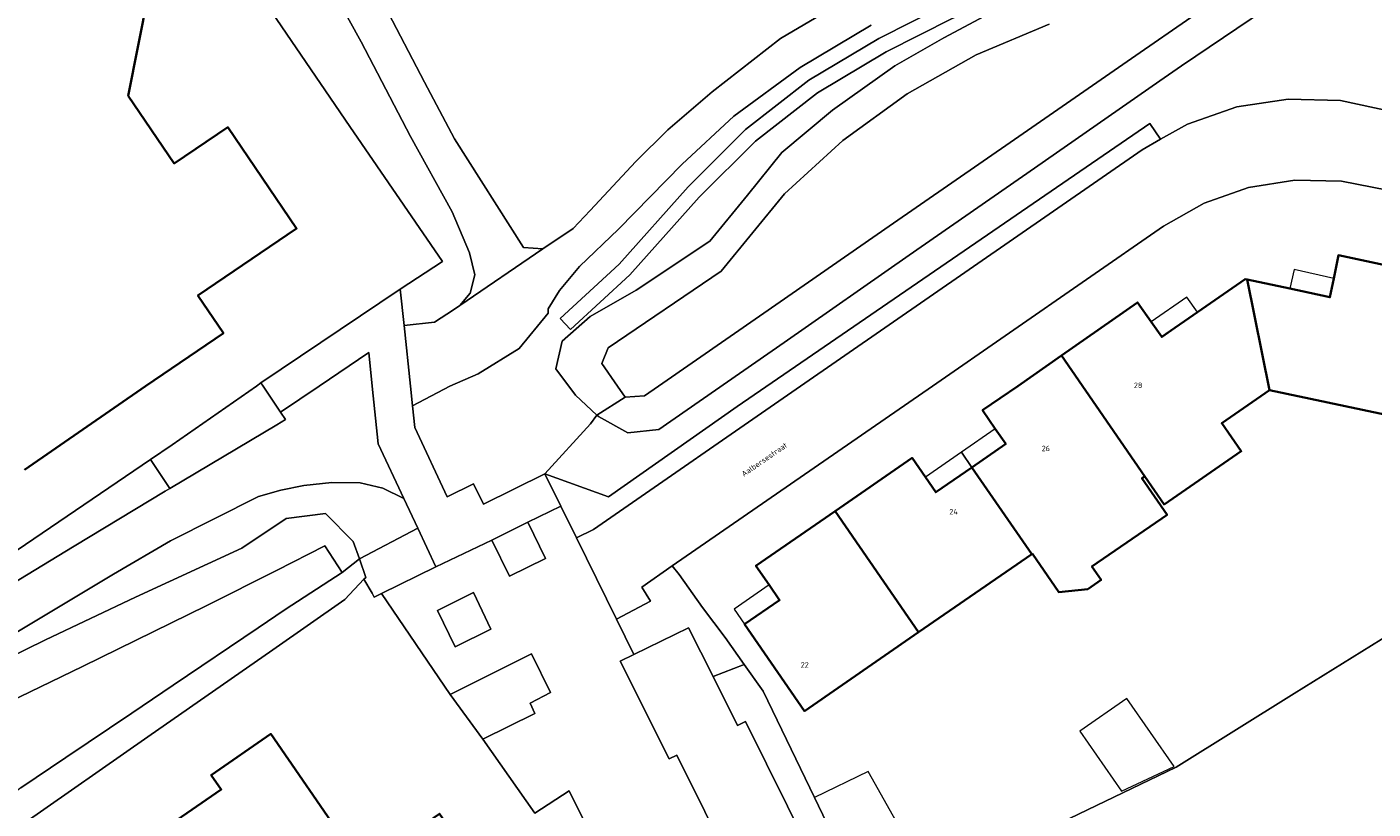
# Model space of a CAD drawing. Header units: metres. Extents: x 73718 to 76933, y 443658 to 446696.
# Tile 64 of 161: x 74808 to 74896, y 445722 to 445774. Entities that reach past the tile are written whole.
import ezdxf
from ezdxf.enums import TextEntityAlignment as Align

# ---------------------------------------------------------------- set-up
doc = ezdxf.new("R2010")
doc.units = ezdxf.units.M
for name, color, linetype, lineweight in [('B-WE-GR-BEPLANTING_CULTUUR_BOSPLANTSOEN-GV', 90, 'Continuous', 18), ('B-WE-GR-BEPLANTING_CULTUUR_HEESTERS-GV', 90, 'Continuous', 18), ('B-WE-GR-STRUIK-GV', 90, 'Continuous', 13), ('B-WE-OG-BEBOUWING-GV', 7, 'Continuous', 35), ('B-WE-OG-BEBOUWING-T18', 10, 'Continuous', 18), ('B-WE-OG-BEBOUWING_LUIFEL-GV', 7, 'Continuous', 18), ('B-WE-OG-BEBOUWING_OVERBOUWING-GV', 7, 'Continuous', 18), ('B-WE-OG-TERREIN_BEGROEID-GV', 7, 'Continuous', 18), ('B-WE-OG-TERREIN_ERF-GV', 7, 'Continuous', 18), ('B-WE-OG-TERREIN_OEVER-GV', 7, 'Continuous', 18), ('B-WE-OG-TOPOGRAFIE-T18', 10, 'Continuous', 18), ('B-WE-OG-WATER_SLOOT-GV', 120, 'Continuous', 18), ('B-WE-VH-GESLOTENVERHARDING_ASFALT-GV', 10, 'Continuous', 18), ('B-WE-VH-OPENVERHARDING-GV', 30, 'Continuous', 18), ('B-WE-VH-OPENVERHARDING_SIERBESTRATING-GV', 30, 'Continuous', 18), ('B-WE-VH-OPENVERHARDING_STRAATBAKSTEEN-GV', 30, 'Continuous', 18), ('B-WE-VH-OPENVERHARDING_TEGEL-GV', 30, 'Continuous', 18)]:
    doc.layers.add(name, color=color, linetype=linetype, lineweight=lineweight)
doc.styles.add('NLCS-ISO-M200-T18', font='NLCS-ISO.ttf', dxfattribs={"height": 0.36})

msp = doc.modelspace()

# ---------------------------------------------------------------- linework, layer by layer
at = {"layer": 'B-WE-GR-BEPLANTING_CULTUUR_BOSPLANTSOEN-GV', "flags": 128}
msp.add_lwpolyline([(74837.231, 445756.091), (74837.541, 445757.282), (74837.193, 445758.736), (74836.042, 445761.424), (74833.317, 445766.368), (74830.094, 445772.569), (74827.16, 445777.874), (74823.081, 445785.602), (74818.541, 445793.277), (74815.651, 445797.961), (74814.545, 445797.135), (74812.328, 445796.425), (74809.496, 445796.209), (74810.683, 445794.461), (74818.464, 445783), (74829.346, 445767.009), (74835.41, 445758.162), (74832.645, 445756.342), (74832.895, 445753.961), (74834.903, 445754.179), (74836.14, 445754.994), (74836.556, 445755.277)], close=True, dxfattribs=at)
at = {"layer": 'B-WE-GR-BEPLANTING_CULTUUR_HEESTERS-GV', "flags": 128}
for points in [[(74804.215, 445735.243), (74805.097, 445735.771), (74811.271, 445739.494), (74817.229, 445743.103), (74817.545, 445743.291), (74816.265, 445745.174), (74808.071, 445739.608), (74803.457, 445736.51)], [(74846.831, 445734.718), (74847.957, 445732.407), (74851.559, 445734.157), (74853.164, 445730.954), (74855.195, 445731.753), (74853.954, 445733.508), (74852.477, 445735.491), (74850.942, 445737.634), (74850.489, 445738.204), (74848.488, 445736.82), (74849.05, 445735.886)], [(74860.8, 445716.905), (74862.385, 445717.672), (74861.969, 445718.527), (74859.804, 445723.016), (74856.437, 445729.997), (74855.195, 445731.753), (74853.164, 445730.954), (74854.769, 445727.75), (74855.279, 445728)]]:
    msp.add_lwpolyline(points, close=True, dxfattribs=at)
at = {"layer": 'B-WE-GR-STRUIK-GV', "flags": 128}
for points in [[(74838.649, 445739.89), (74839.819, 445737.531), (74842.172, 445738.69), (74841.012, 445741.07)], [(74829.966, 445738.672), (74830.389, 445737.457), (74830.271, 445737.333), (74830.799, 445736.429), (74830.932, 445736.159), (74831.419, 445736.4), (74834.983, 445738.157), (74833.801, 445740.68)], [(74837.452, 445736.456), (74835.096, 445735.277), (74836.245, 445732.905), (74838.589, 445734.068)], [(74835.923, 445729.778), (74838.058, 445726.854), (74841.467, 445728.539), (74841.158, 445729.215), (74842.502, 445729.898), (74841.245, 445732.45)]]:
    msp.add_lwpolyline(points, close=True, dxfattribs=at)
at = {"layer": 'B-WE-OG-BEBOUWING-GV', "flags": 128}
msp.add_lwpolyline([(74808.02, 445744.498), (74815.938, 445750), (74821.052, 445753.473), (74819.384, 445755.929), (74825.853, 445760.323), (74821.337, 445766.972), (74817.83, 445764.591), (74814.811, 445769.036), (74816.126, 445775.644)], dxfattribs=at)
for points in [[(74888.187, 445756.981), (74889.648, 445749.719), (74898.428, 445747.863), (74898.876, 445750), (74900.393, 445757.239), (74894.164, 445758.579), (74893.857, 445757.061), (74893.607, 445755.823), (74890.975, 445756.385)], [(74876.009, 445752.003), (74881.468, 445744.079), (74882.739, 445742.234), (74887.797, 445745.721), (74886.517, 445747.56), (74889.648, 445749.719), (74888.187, 445756.981), (74888.042, 445757.012), (74884.921, 445754.843), (74882.58, 445753.217), (74881.893, 445754.204), (74881.001, 445755.486)], [(74870.127, 445744.67), (74874.056, 445738.968), (74874.101, 445738.999), (74875.828, 445736.494), (74877.729, 445736.69), (74878.602, 445737.292), (74878, 445738.164), (74882.928, 445741.562), (74881.282, 445743.95), (74881.468, 445744.079), (74876.009, 445752.003), (74873.138, 445750), (74870.829, 445748.408), (74871.666, 445747.195), (74872.35, 445746.203)], [(74861.167, 445741.804), (74866.641, 445733.855), (74874.056, 445738.968), (74870.127, 445744.67), (74867.76, 445743.038), (74867.084, 445744.019), (74866.213, 445745.283)], [(74866.641, 445733.855), (74861.167, 445741.804), (74855.968, 445738.219), (74856.836, 445736.96), (74857.52, 445735.969), (74855.229, 445734.389), (74859.156, 445728.694)], [(74818.216, 445705.931), (74821.526, 445708.216), (74823.564, 445709.623), (74825.241, 445710.78), (74831.146, 445714.855), (74837.224, 445719.049), (74835.218, 445721.956), (74827.645, 445716.731), (74826.506, 445718.381), (74829.033, 445720.125), (74824.159, 445727.188), (74820.255, 445724.494), (74820.906, 445723.551), (74814.158, 445718.895), (74818.102, 445713.18), (74822.025, 445715.887), (74823.594, 445713.614), (74819.67, 445710.906), (74813.706, 445706.79), (74815.563, 445704.1)]]:
    msp.add_lwpolyline(points, close=True, dxfattribs=at)
at = {"layer": 'B-WE-OG-BEBOUWING_LUIFEL-GV', "flags": 128}
for points in [[(74893.607, 445755.823), (74893.857, 445757.061), (74891.259, 445757.646), (74890.975, 445756.385)], [(74884.233, 445755.832), (74881.893, 445754.204), (74882.581, 445753.215), (74884.921, 445754.843)], [(74869.44, 445745.659), (74870.127, 445744.67), (74872.35, 445746.203), (74871.666, 445747.195)], [(74870.127, 445744.67), (74869.44, 445745.659), (74867.084, 445744.019), (74867.76, 445743.038)], [(74856.836, 445736.96), (74854.545, 445735.38), (74855.229, 445734.389), (74857.52, 445735.969)], [(74863.339, 445724.72), (74859.804, 445723.016), (74861.969, 445718.527), (74865.781, 445720.381)]]:
    msp.add_lwpolyline(points, close=True, dxfattribs=at)
at = {"layer": 'B-WE-OG-BEBOUWING_OVERBOUWING-GV', "flags": 128}
msp.add_lwpolyline([(74880.29, 445729.523), (74877.201, 445727.38), (74879.942, 445723.43), (74883.393, 445725.051)], close=True, dxfattribs=at)
at = {"layer": 'B-WE-OG-TERREIN_BEGROEID-GV', "flags": 128}
for points in [[(74829.266, 445779.449), (74834.229, 445769.918), (74836.199, 445766.202), (74840.735, 445759.084), (74842.006, 445758.989), (74843.982, 445760.335), (74845.095, 445761.501), (74848.099, 445764.732), (74850.187, 445766.804), (74853.096, 445769.291), (74857.584, 445772.785), (74862.519, 445775.724)], [(74892.07, 445776.534), (74883.876, 445770.997), (74882.445, 445770.001), (74874.237, 445764.289), (74866.029, 445758.577), (74857.821, 445752.865), (74849.613, 445747.153), (74847.572, 445746.938), (74845.639, 445748.012), (74845.546, 445748.099), (74845.129, 445747.512), (74842.138, 445744.239), (74846.301, 445742.736), (74854.741, 445748.664), (74881.797, 445767.209), (74882.505, 445766.182), (74884.264, 445767.178), (74887.495, 445768.296), (74890.875, 445768.813), (74894.292, 445768.712), (74897.635, 445767.996)], [(74863.537, 445773.661), (74858.881, 445770.885), (74854.53, 445767.686), (74851.125, 445764.542), (74846.968, 445760.289), (74844.408, 445757.83), (74843.083, 445756.264), (74842.347, 445755.061), (74842.347, 445754.786), (74840.444, 445752.47), (74837.754, 445750.797), (74835.903, 445750), (74833.446, 445748.708), (74833.596, 445747.282), (74835.721, 445742.744), (74837.441, 445743.581), (74838.101, 445742.245), (74842.138, 445744.239), (74845.129, 445747.512), (74845.546, 445748.099), (74844.135, 445749.408), (74842.846, 445751.127), (74843.276, 445752.953), (74845.102, 445754.564), (74848.109, 445756.282), (74852.943, 445759.505), (74855.413, 445762.512), (74857.668, 445765.305), (74860.998, 445768.097), (74865.079, 445770.997), (74868.302, 445772.823), (74872.92, 445775.293)], [(74803.04, 445730.248), (74809.377, 445733.363), (74815.285, 445736.155), (74822.266, 445739.377), (74825.166, 445741.311), (74827.744, 445741.633), (74829.57, 445739.807), (74829.966, 445738.672), (74833.801, 445740.68), (74832.888, 445742.63), (74831.509, 445743.303), (74830.016, 445743.653), (74828.161, 445743.672), (74826.317, 445743.478), (74824.819, 445743.174), (74823.346, 445742.765), (74817.58, 445739.857), (74813.855, 445737.656), (74804.1, 445731.835)]]:
    msp.add_lwpolyline(points, dxfattribs=at)
for points in [[(74843.82, 445753.699), (74847.71, 445757.288), (74852.254, 445762.373), (74855.945, 445766.065), (74860.012, 445769.231), (74864.518, 445771.916), (74868.887, 445774.12), (74873.923, 445776.021), (74878.429, 445778.274), (74877.982, 445779.169), (74873.475, 445776.915), (74868.437, 445775.013), (74864.036, 445772.793), (74859.446, 445770.058), (74855.281, 445766.816), (74851.527, 445763.06), (74846.997, 445757.991), (74843.142, 445754.434)], [(74843.82, 445753.699), (74843.142, 445754.434), (74846.997, 445757.991), (74851.527, 445763.06), (74855.281, 445766.816), (74859.446, 445770.058), (74864.036, 445772.793), (74868.437, 445775.013), (74873.475, 445776.915), (74877.982, 445779.169), (74878.429, 445778.274), (74873.923, 445776.021), (74868.887, 445774.12), (74864.518, 445771.916), (74860.012, 445769.231), (74855.945, 445766.065), (74852.254, 445762.373), (74847.71, 445757.288)], [(74816.265, 445745.174), (74817.545, 445743.291), (74824.547, 445747.451), (74825.13, 445747.804), (74824.798, 445748.298), (74823.654, 445750), (74823.514, 445750.207), (74823.217, 445750), (74817.687, 445746.14)], [(74789.131, 445717.551), (74790.454, 445715.933), (74796.299, 445718.728), (74796.702, 445718.977), (74800.31, 445726.078), (74806.293, 445728.951), (74811.819, 445731.62), (74819.962, 445735.612), (74824.536, 445737.9), (74827.699, 445739.514), (74828.833, 445737.77), (74829.966, 445738.672), (74829.57, 445739.807), (74827.744, 445741.633), (74825.166, 445741.311), (74822.266, 445739.377), (74815.285, 445736.155), (74809.377, 445733.363), (74803.04, 445730.248), (74799.174, 445728.207), (74797.24, 445725.522), (74795.737, 445722.407), (74794.233, 445720.152), (74790.581, 445718.218)], [(74804.214, 445720.982), (74805.277, 445719.441), (74807.898, 445721.269), (74816.099, 445726.992), (74824.3, 445732.714), (74829.019, 445736.007), (74830.271, 445737.333), (74830.389, 445737.457), (74829.966, 445738.672), (74828.833, 445737.77), (74825.107, 445735.36), (74823.325, 445734.156), (74817.752, 445730.391), (74815.04, 445728.561), (74810.727, 445725.65), (74807.78, 445723.655), (74806.707, 445722.844), (74805.646, 445722.041)]]:
    msp.add_lwpolyline(points, close=True, dxfattribs=at)
at = {"layer": 'B-WE-OG-TERREIN_ERF-GV', "flags": 128}
for points in [[(74781.578, 445789.396), (74758.207, 445773.523), (74760.429, 445770.251), (74765.06, 445763.434), (74765.144, 445763.311), (74769.211, 445757.371), (74774.314, 445750.05), (74774.214, 445750), (74782.255, 445738.048), (74789.574, 445727.114), (74797.511, 445732.511), (74798.339, 445733.072), (74803.457, 445736.51), (74808.071, 445739.608), (74816.265, 445745.174), (74817.687, 445746.14), (74823.217, 445750), (74823.514, 445750.207), (74832.645, 445756.342), (74835.41, 445758.162), (74829.346, 445767.009), (74818.464, 445783)], [(74816.126, 445775.644), (74814.811, 445769.036), (74817.83, 445764.591), (74821.337, 445766.972), (74825.853, 445760.323), (74819.384, 445755.929), (74821.052, 445753.473), (74815.938, 445750), (74808.02, 445744.498)], [(74897.387, 445762.844), (74894.372, 445763.443), (74891.299, 445763.499), (74888.265, 445763.009), (74885.365, 445761.99), (74882.691, 445760.473), (74867.546, 445750), (74850.489, 445738.204), (74850.942, 445737.634), (74852.477, 445735.491), (74853.954, 445733.508), (74855.195, 445731.753), (74856.437, 445729.997), (74859.804, 445723.016), (74861.969, 445718.527), (74865.781, 445720.381), (74866.862, 445720.907), (74868.402, 445717.742), (74883.536, 445725.023), (74891.273, 445729.832), (74898.24, 445734.177)], [(74898.428, 445747.863), (74889.648, 445749.719), (74886.517, 445747.56), (74887.797, 445745.721), (74882.739, 445742.234), (74881.468, 445744.079), (74881.282, 445743.95), (74882.928, 445741.562), (74878, 445738.164), (74878.602, 445737.292), (74877.729, 445736.69), (74875.828, 445736.494), (74874.101, 445738.999), (74874.056, 445738.968), (74866.641, 445733.855), (74859.156, 445728.694), (74855.229, 445734.389), (74857.52, 445735.969), (74856.836, 445736.96), (74855.968, 445738.219), (74861.167, 445741.804), (74866.213, 445745.283), (74867.084, 445744.019), (74867.76, 445743.038), (74870.127, 445744.67), (74872.35, 445746.203), (74871.666, 445747.195), (74870.829, 445748.408), (74873.138, 445750), (74876.009, 445752.003), (74881.001, 445755.486), (74881.893, 445754.204), (74882.58, 445753.217), (74884.921, 445754.843), (74888.042, 445757.012), (74888.187, 445756.981), (74890.975, 445756.385), (74893.607, 445755.823), (74893.857, 445757.061), (74894.164, 445758.579), (74900.393, 445757.239)], [(74846.319, 445718.188), (74843.728, 445723.468), (74841.464, 445722.003), (74838.058, 445726.854), (74835.923, 445729.778), (74831.419, 445736.4), (74830.932, 445736.159), (74830.799, 445736.429), (74830.271, 445737.333), (74829.019, 445736.007), (74824.3, 445732.714), (74816.099, 445726.992), (74807.898, 445721.269)], [(74814.158, 445718.895), (74820.906, 445723.551), (74820.255, 445724.494), (74824.159, 445727.188), (74829.033, 445720.125)]]:
    msp.add_lwpolyline(points, dxfattribs=at)
at = {"layer": 'B-WE-OG-TERREIN_OEVER-GV', "flags": 128}
for points in [[(74890.288, 445778.187), (74881.156, 445771.863), (74872.935, 445766.169), (74864.714, 445760.475), (74856.494, 445754.782), (74849.589, 445750), (74848.663, 445749.359), (74847.397, 445749.278), (74845.546, 445748.099), (74845.639, 445748.012), (74847.572, 445746.938), (74849.613, 445747.153), (74857.821, 445752.865), (74866.029, 445758.577), (74874.237, 445764.289), (74882.445, 445770.001), (74883.876, 445770.997), (74892.07, 445776.534)], [(74872.92, 445775.293), (74868.302, 445772.823), (74865.079, 445770.997), (74860.998, 445768.097), (74857.668, 445765.305), (74855.413, 445762.512), (74852.943, 445759.505), (74848.109, 445756.282), (74845.102, 445754.564), (74843.276, 445752.953), (74842.846, 445751.127), (74844.135, 445749.408), (74845.546, 445748.099), (74847.397, 445749.278), (74846.896, 445750), (74845.869, 445751.478), (74846.285, 445752.503), (74853.689, 445757.531), (74857.836, 445762.599), (74861.672, 445766.109), (74865.883, 445769.16), (74870.413, 445771.713), (74875.204, 445773.734)]]:
    msp.add_lwpolyline(points, dxfattribs=at)
at = {"layer": 'B-WE-OG-WATER_SLOOT-GV', "flags": 128}
for points in [[(74875.204, 445773.734), (74870.413, 445771.713), (74865.883, 445769.16), (74861.672, 445766.109), (74857.836, 445762.599), (74853.689, 445757.531), (74846.285, 445752.503), (74845.869, 445751.478), (74846.896, 445750), (74847.397, 445749.278), (74848.663, 445749.359), (74849.589, 445750), (74856.494, 445754.782), (74864.714, 445760.475), (74872.935, 445766.169), (74881.156, 445771.863), (74890.288, 445778.187)], [(74807.78, 445723.655), (74810.727, 445725.65), (74815.04, 445728.561), (74817.752, 445730.391), (74823.325, 445734.156), (74825.107, 445735.36), (74828.833, 445737.77), (74827.699, 445739.514), (74824.536, 445737.9), (74819.962, 445735.612), (74811.819, 445731.62), (74806.293, 445728.951)]]:
    msp.add_lwpolyline(points, dxfattribs=at)
at = {"layer": 'B-WE-VH-GESLOTENVERHARDING_ASFALT-GV', "flags": 128}
for points in [[(74827.16, 445777.874), (74830.094, 445772.569), (74833.317, 445766.368), (74836.042, 445761.424), (74837.193, 445758.736), (74837.541, 445757.282), (74837.231, 445756.091), (74836.556, 445755.277), (74842.006, 445758.989), (74840.735, 445759.084), (74836.199, 445766.202), (74834.229, 445769.918), (74829.266, 445779.449)], [(74862.519, 445775.724), (74857.584, 445772.785), (74853.096, 445769.291), (74850.187, 445766.804), (74848.099, 445764.732), (74845.095, 445761.501), (74843.982, 445760.335), (74842.006, 445758.989), (74836.556, 445755.277), (74836.14, 445754.994), (74834.903, 445754.179), (74832.895, 445753.961), (74833.311, 445750), (74833.446, 445748.708), (74835.903, 445750), (74837.754, 445750.797), (74840.444, 445752.47), (74842.347, 445754.786), (74842.347, 445755.061), (74843.083, 445756.264), (74844.408, 445757.83), (74846.968, 445760.289), (74851.125, 445764.542), (74854.53, 445767.686), (74858.881, 445770.885), (74863.537, 445773.661)], [(74804.1, 445731.835), (74813.855, 445737.656), (74817.58, 445739.857), (74823.346, 445742.765), (74824.819, 445743.174), (74826.317, 445743.478), (74828.161, 445743.672), (74830.016, 445743.653), (74831.509, 445743.303), (74832.888, 445742.63), (74831.21, 445746.208), (74830.816, 445750), (74830.589, 445752.19), (74827.331, 445750), (74824.798, 445748.298), (74825.13, 445747.804), (74824.547, 445747.451), (74817.545, 445743.291), (74817.229, 445743.103), (74811.271, 445739.494), (74805.097, 445735.771)]]:
    msp.add_lwpolyline(points, dxfattribs=at)
at = {"layer": 'B-WE-VH-OPENVERHARDING-GV', "flags": 128}
msp.add_lwpolyline([(74898.24, 445734.177), (74891.273, 445729.832), (74883.536, 445725.023), (74868.402, 445717.742), (74863.509, 445715.362), (74865.137, 445711.037), (74873.215, 445714.95), (74882.954, 445719.705), (74885.824, 445721.1), (74886.773, 445719.116), (74889.674, 445713.168), (74890.644, 445711.167), (74891.551, 445709.298), (74894.187, 445703.87), (74893.009, 445700.398), (74898.279, 445698.723)], dxfattribs=at)
at = {"layer": 'B-WE-VH-OPENVERHARDING_SIERBESTRATING-GV', "flags": 128}
msp.add_lwpolyline([(74856.299, 445714.727), (74850.789, 445725.803), (74850.278, 445725.553), (74847.063, 445731.972), (74847.957, 445732.407), (74846.831, 445734.718), (74844.195, 445740.041), (74843.172, 445742.129), (74841.012, 445741.07), (74842.172, 445738.69), (74839.819, 445737.531), (74838.649, 445739.89), (74834.983, 445738.157), (74831.419, 445736.4), (74835.923, 445729.778), (74841.245, 445732.45), (74842.502, 445729.898), (74841.158, 445729.215), (74841.467, 445728.539), (74838.058, 445726.854), (74841.464, 445722.003), (74843.728, 445723.468), (74846.319, 445718.188)], dxfattribs=at)
for points in [[(74837.452, 445736.456), (74838.589, 445734.068), (74836.245, 445732.905), (74835.096, 445735.277)], [(74856.736, 445714.938), (74859.087, 445716.076), (74860.8, 445716.905), (74855.279, 445728), (74854.769, 445727.75), (74853.164, 445730.954), (74851.559, 445734.157), (74847.957, 445732.407), (74847.063, 445731.972), (74850.278, 445725.553), (74850.789, 445725.803), (74856.299, 445714.727)]]:
    msp.add_lwpolyline(points, close=True, dxfattribs=at)
at = {"layer": 'B-WE-VH-OPENVERHARDING_STRAATBAKSTEEN-GV', "flags": 128}
msp.add_lwpolyline([(74897.635, 445767.996), (74894.292, 445768.712), (74890.875, 445768.813), (74887.495, 445768.296), (74884.264, 445767.178), (74882.505, 445766.182), (74881.289, 445765.494), (74858.9, 445750), (74845.309, 445740.592), (74844.195, 445740.041), (74846.831, 445734.718), (74849.05, 445735.886), (74848.488, 445736.82), (74850.489, 445738.204), (74867.546, 445750), (74882.691, 445760.473), (74885.365, 445761.99), (74888.265, 445763.009), (74891.299, 445763.499), (74894.372, 445763.443), (74897.387, 445762.844)], dxfattribs=at)
at = {"layer": 'B-WE-VH-OPENVERHARDING_TEGEL-GV', "flags": 128}
for points in [[(74842.138, 445744.239), (74843.172, 445742.129), (74844.195, 445740.041), (74845.309, 445740.592), (74858.9, 445750), (74881.289, 445765.494), (74882.505, 445766.182), (74881.797, 445767.209), (74854.741, 445748.664), (74846.301, 445742.736)], [(74838.649, 445739.89), (74841.012, 445741.07), (74843.172, 445742.129), (74842.138, 445744.239), (74838.101, 445742.245), (74837.441, 445743.581), (74835.721, 445742.744), (74833.596, 445747.282), (74833.446, 445748.708), (74833.311, 445750), (74832.895, 445753.961), (74832.645, 445756.342), (74823.514, 445750.207), (74823.654, 445750), (74824.798, 445748.298), (74827.331, 445750), (74830.589, 445752.19), (74830.816, 445750), (74831.21, 445746.208), (74832.888, 445742.63), (74833.801, 445740.68), (74834.983, 445738.157)]]:
    msp.add_lwpolyline(points, close=True, dxfattribs=at)

# ---------------------------------------------------------------- texts
at = {"layer": 'B-WE-OG-BEBOUWING-T18', "style": 'NLCS-ISO-M200-T18'}
for s, p in [('28', (74881.03, 445750.05)), ('26', (74874.98, 445745.91)), ('24', (74868.93, 445741.76)), ('22', (74859.169, 445731.711))]:
    msp.add_text(s, height=0.36, dxfattribs=at).set_placement(p, align=Align.MIDDLE)
at = {"layer": 'B-WE-OG-TOPOGRAFIE-T18', "style": 'NLCS-ISO-M200-T18'}
msp.add_text('Aalbersestraat', height=0.36, rotation=34.6, dxfattribs=at).set_placement((74856.519, 445745.187), align=Align.MIDDLE)

doc.saveas('drawing.dxf')
